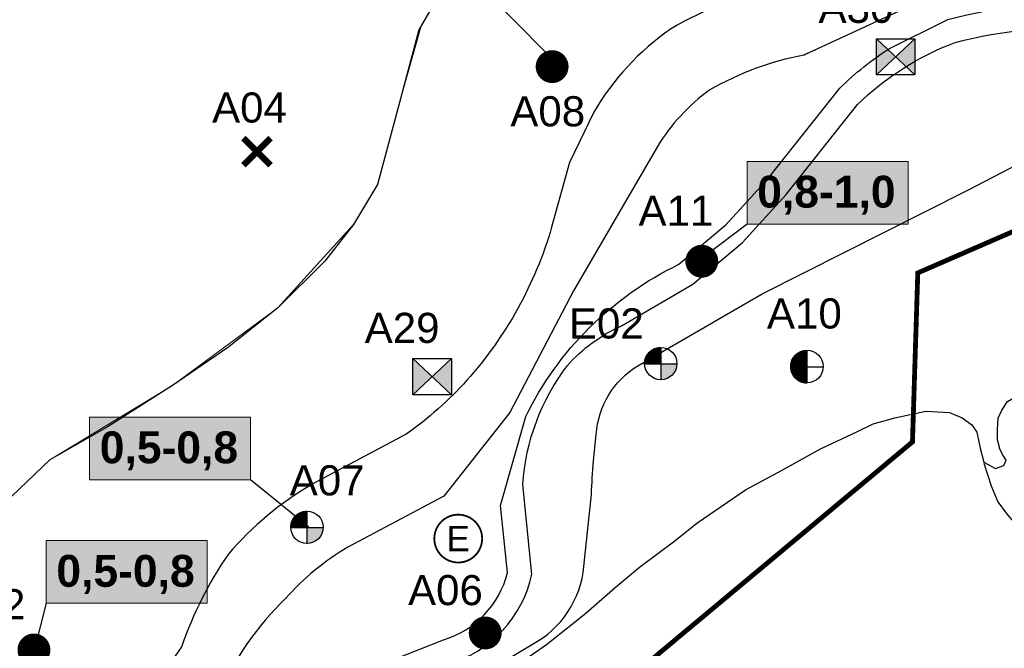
# Model space of a CAD drawing. Extents: x 158343 to 162498, y 431347 to 434500.
# Tile 28 of 220: x 159036 to 159240, y 433246 to 433377. Entities that reach past the tile are written whole.
import ezdxf
from ezdxf.enums import TextEntityAlignment as Align

# ---------------------------------------------------------------- set-up
doc = ezdxf.new("R2010")
doc.units = 0
doc.header["$LTSCALE"] = 10
doc.header["$MEASUREMENT"] = 0
doc.layers.get('0').update_dxf_attribs({"color": 1, "linetype": 'CONTINUOUS'})
doc.layers.get('Defpoints').update_dxf_attribs({"linetype": 'CONTINUOUS', "lineweight": 0})
for name, color, linetype in [('1.1-ALGEMEEN_VERKLARING', 7, 'CONTINUOUS'), ('1.1-ALGEMEEN_VERKLARING-TEKST', 7, 'CONTINUOUS'), ('33_trappen en balustraden', 252, 'CONTINUOUS'), ('BORING-MWH', 7, 'CONTINUOUS'), ('BORING-MWH-NEW', 7, 'CONTINUOUS'), ('KLASSE-B-INDUSTRIE', 40, 'CONTINUOUS'), ('KWALITEIT-DIEPTE', 7, 'CONTINUOUS'), ('nieuw006m', 8, 'CONTINUOUS')]:
    doc.layers.add(name, color=color, linetype=linetype)
doc.layers.add('MEET', color=6, linetype='CONTINUOUS', plot=False)
doc.styles.add('STANDAARD', font='arial.ttf')
doc.styles.add('STYLE3', font='arialbd.ttf')
doc.styles.add('TXT_Copier', font='arial.ttf')

# ---------------------------------------------------------------- blocks, each defined once
blk = doc.blocks.new('B-4-MWH')
at = {"layer": 'BORING-MWH', "const_width": 2.19}
blk.add_lwpolyline([(-1.09, 0, 1), (1.09, 0, 1)], format="xyb", close=True, dxfattribs=at)
at = {"layer": 'BORING-MWH', "style": 'STANDAARD'}
blk.add_attdef('BNO', (2.3, 2.3), '', height=4, dxfattribs=at)
blk = doc.blocks.new('*X37')
at = {"color": 0}
for p, q in [((-69.56, 39.7), (-64.08, 39.7)), ((-69.56, 39.65), (-64.08, 39.65)), ((-69.55, 39.48), (-69.55, 39.71)), ((-69.55, 39.6), (-64.08, 39.6)), ((-69.55, 39.55), (-64.08, 39.55)), ((-69.55, 39.5), (-64.08, 39.5)), ((-69.55, 39.45), (-64.08, 39.45)), ((-69.55, 39.4), (-64.08, 39.4)), ((-69.54, 39.35), (-64.08, 39.35)), ((-69.54, 39.3), (-64.08, 39.3)), ((-69.53, 39.25), (-64.08, 39.25)), ((-69.53, 39.2), (-64.08, 39.2)), ((-69.52, 39.15), (-64.08, 39.15)), ((-69.52, 39.1), (-64.08, 39.1)), ((-69.51, 39.05), (-64.08, 39.05)), ((-69.5, 38.97), (-69.5, 39.71)), ((-69.5, 39), (-64.08, 39)), ((-69.5, 38.95), (-64.08, 38.95)), ((-69.49, 38.9), (-64.08, 38.9)), ((-69.48, 38.85), (-64.08, 38.85)), ((-69.47, 38.8), (-64.08, 38.8)), ((-69.46, 38.75), (-64.08, 38.75)), ((-69.45, 38.68), (-69.45, 39.71)), ((-69.45, 38.7), (-64.08, 38.7)), ((-69.44, 38.65), (-64.08, 38.65)), ((-69.43, 38.6), (-64.08, 38.6)), ((-69.42, 38.55), (-64.08, 38.55)), ((-69.41, 38.5), (-64.08, 38.5)), ((-69.4, 38.45), (-69.4, 39.71)), ((-69.4, 38.45), (-64.08, 38.45)), ((-69.39, 38.4), (-64.08, 38.4)), ((-69.37, 38.35), (-64.08, 38.35)), ((-69.36, 38.3), (-64.08, 38.3)), ((-69.35, 38.26), (-69.35, 39.71)), ((-69.35, 38.25), (-64.08, 38.25)), ((-69.33, 38.2), (-64.08, 38.2)), ((-69.32, 38.15), (-64.08, 38.15)), ((-69.3, 38.09), (-69.3, 39.71)), ((-69.3, 38.1), (-64.08, 38.1)), ((-69.29, 38.05), (-64.08, 38.05)), ((-69.27, 38), (-64.08, 38)), ((-69.25, 37.94), (-69.25, 39.71)), ((-69.25, 37.95), (-64.08, 37.95)), ((-69.23, 37.9), (-64.08, 37.9)), ((-69.22, 37.85), (-64.08, 37.85)), ((-69.2, 37.81), (-69.2, 39.71)), ((-69.2, 37.8), (-64.08, 37.8)), ((-69.18, 37.75), (-64.08, 37.75)), ((-69.16, 37.7), (-64.08, 37.7)), ((-69.15, 37.68), (-69.15, 39.71)), ((-69.14, 37.65), (-64.08, 37.65)), ((-69.12, 37.6), (-64.08, 37.6)), ((-69.1, 37.56), (-69.1, 39.71)), ((-69.1, 37.55), (-64.08, 37.55)), ((-69.07, 37.5), (-64.08, 37.5)), ((-69.05, 37.45), (-69.05, 39.71)), ((-69.05, 37.45), (-64.08, 37.45)), ((-69.03, 37.4), (-64.08, 37.4)), ((-69, 37.34), (-69, 39.71)), ((-69, 37.35), (-64.08, 37.35)), ((-68.98, 37.3), (-64.08, 37.3)), ((-68.95, 37.24), (-68.95, 39.71)), ((-68.95, 37.25), (-64.08, 37.25)), ((-68.93, 37.2), (-64.08, 37.2)), ((-68.9, 37.15), (-68.9, 39.71)), ((-68.9, 37.15), (-64.08, 37.15)), ((-68.87, 37.1), (-64.08, 37.1)), ((-68.85, 37.06), (-68.85, 39.71)), ((-68.85, 37.05), (-64.08, 37.05)), ((-68.82, 37), (-64.08, 37)), ((-68.8, 36.97), (-68.8, 39.71)), ((-68.79, 36.95), (-64.08, 36.95)), ((-68.76, 36.9), (-64.08, 36.9)), ((-68.75, 36.89), (-68.75, 39.71)), ((-68.73, 36.85), (-64.08, 36.85)), ((-68.7, 36.81), (-68.7, 39.71)), ((-68.69, 36.8), (-64.08, 36.8)), ((-68.66, 36.75), (-64.08, 36.75)), ((-68.65, 36.73), (-68.65, 39.71)), ((-68.63, 36.7), (-64.08, 36.7)), ((-68.6, 36.66), (-68.6, 39.71)), ((-68.6, 36.65), (-64.08, 36.65)), ((-68.55, 36.58), (-68.55, 39.71)), ((-68.5, 36.51), (-68.5, 39.71)), ((-68.45, 36.45), (-68.45, 39.71)), ((-68.4, 36.38), (-68.4, 39.71)), ((-68.35, 36.32), (-68.35, 39.71)), ((-68.3, 36.26), (-68.3, 39.71)), ((-68.25, 36.2), (-68.25, 39.71)), ((-68.2, 36.14), (-68.2, 39.71)), ((-68.15, 36.08), (-68.15, 39.71)), ((-68.1, 36.03), (-68.1, 39.71)), ((-68.05, 35.97), (-68.05, 39.71)), ((-68, 35.92), (-68, 39.71)), ((-67.95, 35.87), (-67.95, 39.71)), ((-67.9, 35.82), (-67.9, 39.71)), ((-67.85, 35.77), (-67.85, 39.71)), ((-67.8, 35.73), (-67.8, 39.71)), ((-67.75, 35.68), (-67.75, 39.71)), ((-67.7, 35.64), (-67.7, 39.71)), ((-67.65, 35.59), (-67.65, 39.71)), ((-67.6, 35.55), (-67.6, 39.71)), ((-67.55, 35.51), (-67.55, 39.71)), ((-67.5, 35.47), (-67.5, 39.71)), ((-67.45, 35.43), (-67.45, 39.71)), ((-67.4, 35.39), (-67.4, 39.71)), ((-67.35, 35.35), (-67.35, 39.71)), ((-67.3, 35.31), (-67.3, 39.71)), ((-67.25, 35.28), (-67.25, 39.71)), ((-67.2, 35.24), (-67.2, 39.71)), ((-67.15, 35.21), (-67.15, 39.71)), ((-67.1, 35.18), (-67.1, 39.71)), ((-67.05, 35.14), (-67.05, 39.71)), ((-67, 35.11), (-67, 39.71)), ((-66.95, 35.08), (-66.95, 39.71)), ((-66.9, 35.05), (-66.9, 39.71)), ((-66.85, 35.02), (-66.85, 39.71)), ((-66.8, 34.99), (-66.8, 39.71)), ((-66.75, 34.96), (-66.75, 39.71)), ((-66.7, 34.93), (-66.7, 39.71)), ((-66.65, 34.91), (-66.65, 39.71)), ((-66.6, 34.88), (-66.6, 39.71)), ((-66.55, 34.85), (-66.55, 39.71)), ((-66.5, 34.83), (-66.5, 39.71)), ((-66.45, 34.8), (-66.45, 39.71)), ((-66.4, 34.78), (-66.4, 39.71)), ((-66.35, 34.76), (-66.35, 39.71)), ((-66.3, 34.73), (-66.3, 39.71)), ((-66.25, 34.71), (-66.25, 39.71)), ((-66.2, 34.69), (-66.2, 39.71)), ((-66.15, 34.67), (-66.15, 39.71)), ((-66.1, 34.65), (-66.1, 39.71)), ((-66.05, 34.63), (-66.05, 39.71)), ((-66, 34.61), (-66, 39.71)), ((-65.95, 34.59), (-65.95, 39.71)), ((-65.9, 34.57), (-65.9, 39.71)), ((-65.85, 34.56), (-65.85, 39.71)), ((-65.8, 34.54), (-65.8, 39.71)), ((-65.75, 34.52), (-65.75, 39.71)), ((-65.7, 34.51), (-65.7, 39.71)), ((-65.65, 34.49), (-65.65, 39.71)), ((-65.6, 34.48), (-65.6, 39.71)), ((-65.55, 34.46), (-65.55, 39.71)), ((-65.5, 34.45), (-65.5, 39.71)), ((-65.45, 34.44), (-65.45, 39.71)), ((-65.4, 34.42), (-65.4, 39.71)), ((-65.35, 34.41), (-65.35, 39.71)), ((-65.3, 34.4), (-65.3, 39.71)), ((-65.25, 34.39), (-65.25, 39.71)), ((-65.2, 34.38), (-65.2, 39.71)), ((-65.15, 34.37), (-65.15, 39.71)), ((-65.1, 34.36), (-65.1, 39.71)), ((-65.05, 34.35), (-65.05, 39.71)), ((-65, 34.34), (-65, 39.71)), ((-64.95, 34.33), (-64.95, 39.71)), ((-64.9, 34.32), (-64.9, 39.71)), ((-64.85, 34.31), (-64.85, 39.71)), ((-64.8, 34.31), (-64.8, 39.71)), ((-64.75, 34.3), (-64.75, 39.71)), ((-64.7, 34.29), (-64.7, 39.71)), ((-64.65, 34.29), (-64.65, 39.71)), ((-64.6, 34.28), (-64.6, 39.71)), ((-64.55, 34.28), (-64.55, 39.71)), ((-64.5, 34.27), (-64.5, 39.71)), ((-64.45, 34.27), (-64.45, 39.71)), ((-64.4, 34.27), (-64.4, 39.71)), ((-64.35, 34.26), (-64.35, 39.71)), ((-64.3, 34.26), (-64.3, 39.71)), ((-64.25, 34.26), (-64.25, 39.71)), ((-64.2, 34.26), (-64.2, 39.71)), ((-64.15, 34.26), (-64.15, 39.71)), ((-64.1, 34.26), (-64.1, 39.71)), ((-68.56, 36.6), (-64.08, 36.6)), ((-68.53, 36.55), (-64.08, 36.55)), ((-68.49, 36.5), (-64.08, 36.5)), ((-68.45, 36.45), (-64.08, 36.45)), ((-68.41, 36.4), (-64.08, 36.4)), ((-68.38, 36.35), (-64.08, 36.35)), ((-68.34, 36.3), (-64.08, 36.3)), ((-68.29, 36.25), (-64.08, 36.25)), ((-68.25, 36.2), (-64.08, 36.2)), ((-68.21, 36.15), (-64.08, 36.15)), ((-68.17, 36.1), (-64.08, 36.1)), ((-68.12, 36.05), (-64.08, 36.05)), ((-68.07, 36), (-64.08, 36)), ((-68.03, 35.95), (-64.08, 35.95)), ((-67.98, 35.9), (-64.08, 35.9)), ((-67.93, 35.85), (-64.08, 35.85)), ((-67.88, 35.8), (-64.08, 35.8)), ((-67.82, 35.75), (-64.08, 35.75)), ((-67.77, 35.7), (-64.08, 35.7)), ((-67.72, 35.65), (-64.08, 35.65)), ((-67.66, 35.6), (-64.08, 35.6)), ((-67.6, 35.55), (-64.08, 35.55)), ((-67.54, 35.5), (-64.08, 35.5)), ((-67.48, 35.45), (-64.08, 35.45)), ((-67.41, 35.4), (-64.08, 35.4)), ((-67.35, 35.35), (-64.08, 35.35)), ((-67.28, 35.3), (-64.08, 35.3)), ((-67.21, 35.25), (-64.08, 35.25)), ((-67.14, 35.2), (-64.08, 35.2)), ((-67.06, 35.15), (-64.08, 35.15)), ((-66.98, 35.1), (-64.08, 35.1)), ((-66.9, 35.05), (-64.08, 35.05)), ((-66.82, 35), (-64.08, 35)), ((-66.73, 34.95), (-64.08, 34.95)), ((-66.64, 34.9), (-64.08, 34.9)), ((-66.54, 34.85), (-64.08, 34.85)), ((-66.44, 34.8), (-64.08, 34.8)), ((-66.33, 34.75), (-64.08, 34.75)), ((-66.22, 34.7), (-64.08, 34.7)), ((-66.1, 34.65), (-64.08, 34.65)), ((-65.97, 34.6), (-64.08, 34.6)), ((-65.83, 34.55), (-64.08, 34.55)), ((-65.67, 34.5), (-64.08, 34.5)), ((-65.5, 34.45), (-64.08, 34.45)), ((-65.3, 34.4), (-64.08, 34.4)), ((-65.07, 34.35), (-64.08, 34.35)), ((-64.75, 34.3), (-64.08, 34.3))]:
    blk.add_line(p, q, dxfattribs=at)
blk = doc.blocks.new('*X36')
at = {"color": 0}
for p, q in [((-67.35, 78.78), (-67.35, 83.23)), ((-67.33, 83.25), (-64.08, 83.25)), ((-67.3, 78.78), (-67.3, 83.27)), ((-67.26, 83.3), (-64.08, 83.3)), ((-67.25, 78.78), (-67.25, 83.31)), ((-67.2, 78.78), (-67.2, 83.34)), ((-67.19, 83.35), (-64.08, 83.35)), ((-67.15, 78.78), (-67.15, 83.38)), ((-67.12, 83.4), (-64.08, 83.4)), ((-67.1, 78.78), (-67.1, 83.41)), ((-67.05, 78.78), (-67.05, 83.44)), ((-67.04, 83.45), (-64.08, 83.45)), ((-67, 78.78), (-67, 83.48)), ((-66.96, 83.5), (-64.08, 83.5)), ((-66.95, 78.78), (-66.95, 83.51)), ((-66.9, 78.78), (-66.9, 83.54)), ((-66.88, 83.55), (-64.08, 83.55)), ((-66.85, 78.78), (-66.85, 83.57)), ((-66.8, 78.78), (-66.8, 83.6)), ((-66.79, 83.6), (-64.08, 83.6)), ((-66.75, 78.78), (-66.75, 83.62)), ((-66.7, 83.65), (-64.08, 83.65)), ((-66.7, 78.78), (-66.7, 83.65)), ((-66.65, 78.78), (-66.65, 83.68)), ((-66.61, 83.7), (-64.08, 83.7)), ((-66.6, 78.78), (-66.6, 83.71)), ((-66.55, 78.78), (-66.55, 83.73)), ((-66.51, 83.75), (-64.08, 83.75)), ((-66.5, 78.78), (-66.5, 83.76)), ((-66.45, 78.78), (-66.45, 83.78)), ((-66.41, 83.8), (-64.08, 83.8)), ((-66.4, 78.78), (-66.4, 83.8)), ((-66.35, 78.78), (-66.35, 83.83)), ((-66.3, 83.85), (-64.08, 83.85)), ((-66.3, 78.78), (-66.3, 83.85)), ((-66.25, 78.78), (-66.25, 83.87)), ((-66.2, 78.78), (-66.2, 83.89)), ((-66.19, 83.9), (-64.08, 83.9)), ((-66.15, 78.78), (-66.15, 83.92)), ((-66.1, 78.78), (-66.1, 83.94)), ((-66.06, 83.95), (-64.08, 83.95)), ((-66.05, 78.78), (-66.05, 83.96)), ((-66, 78.78), (-66, 83.97)), ((-65.95, 78.78), (-65.95, 83.99)), ((-65.93, 84), (-64.08, 84)), ((-65.9, 78.78), (-65.9, 84.01)), ((-65.85, 78.78), (-65.85, 84.03)), ((-65.8, 78.78), (-65.8, 84.05)), ((-65.79, 84.05), (-64.08, 84.05)), ((-65.75, 78.78), (-65.75, 84.06)), ((-65.7, 78.78), (-65.7, 84.08)), ((-65.65, 78.78), (-65.65, 84.09)), ((-65.63, 84.1), (-64.08, 84.1)), ((-65.6, 78.78), (-65.6, 84.11)), ((-65.55, 78.78), (-65.55, 84.12)), ((-65.5, 78.78), (-65.5, 84.14)), ((-65.45, 84.15), (-64.08, 84.15)), ((-65.45, 78.78), (-65.45, 84.15)), ((-65.4, 78.78), (-65.4, 84.16)), ((-65.35, 78.78), (-65.35, 84.17)), ((-65.3, 78.78), (-65.3, 84.19)), ((-65.25, 78.78), (-65.25, 84.2)), ((-65.24, 84.2), (-64.08, 84.2)), ((-65.2, 78.78), (-65.2, 84.21)), ((-65.15, 78.78), (-65.15, 84.22)), ((-65.1, 78.78), (-65.1, 84.23)), ((-65.05, 78.78), (-65.05, 84.24)), ((-65, 78.78), (-65, 84.25)), ((-64.99, 84.25), (-64.08, 84.25)), ((-64.95, 78.78), (-64.95, 84.26)), ((-64.9, 78.78), (-64.9, 84.26)), ((-64.85, 78.78), (-64.85, 84.27)), ((-64.8, 78.78), (-64.8, 84.28)), ((-64.75, 78.78), (-64.75, 84.29)), ((-64.7, 78.78), (-64.7, 84.29)), ((-64.65, 78.78), (-64.65, 84.3)), ((-64.62, 84.3), (-64.08, 84.3)), ((-64.6, 78.78), (-64.6, 84.3)), ((-64.55, 78.78), (-64.55, 84.31)), ((-64.5, 78.78), (-64.5, 84.31)), ((-64.45, 78.78), (-64.45, 84.31)), ((-64.4, 78.78), (-64.4, 84.32)), ((-64.35, 78.78), (-64.35, 84.32)), ((-64.3, 78.78), (-64.3, 84.32)), ((-64.25, 78.78), (-64.25, 84.33)), ((-64.2, 78.78), (-64.2, 84.33)), ((-64.15, 78.78), (-64.15, 84.33)), ((-64.1, 78.78), (-64.1, 84.33)), ((-69.45, 78.78), (-69.45, 79.91)), ((-69.45, 79.9), (-64.08, 79.9)), ((-69.44, 79.95), (-64.08, 79.95)), ((-69.43, 80), (-64.08, 80)), ((-69.42, 80.05), (-64.08, 80.05)), ((-69.41, 80.1), (-64.08, 80.1)), ((-69.4, 80.15), (-64.08, 80.15)), ((-69.4, 78.78), (-69.4, 80.13)), ((-69.38, 80.2), (-64.08, 80.2)), ((-69.37, 80.25), (-64.08, 80.25)), ((-69.36, 80.3), (-64.08, 80.3)), ((-69.35, 78.78), (-69.35, 80.32)), ((-69.34, 80.35), (-64.08, 80.35)), ((-69.33, 80.4), (-64.08, 80.4)), ((-69.31, 80.45), (-64.08, 80.45)), ((-69.3, 80.5), (-64.08, 80.5)), ((-69.3, 78.78), (-69.3, 80.49)), ((-69.28, 80.55), (-64.08, 80.55)), ((-69.26, 80.6), (-64.08, 80.6)), ((-69.25, 80.65), (-64.08, 80.65)), ((-69.25, 78.78), (-69.25, 80.64)), ((-69.23, 80.7), (-64.08, 80.7)), ((-69.21, 80.75), (-64.08, 80.75)), ((-69.2, 78.78), (-69.2, 80.78)), ((-69.19, 80.8), (-64.08, 80.8)), ((-69.17, 80.85), (-64.08, 80.85)), ((-69.15, 78.78), (-69.15, 80.91)), ((-69.15, 80.9), (-64.08, 80.9)), ((-69.13, 80.95), (-64.08, 80.95)), ((-69.11, 81), (-64.08, 81)), ((-69.1, 78.78), (-69.1, 81.02)), ((-69.09, 81.05), (-64.08, 81.05)), ((-69.07, 81.1), (-64.08, 81.1)), ((-69.05, 78.78), (-69.05, 81.14)), ((-69.04, 81.15), (-64.08, 81.15)), ((-69.02, 81.2), (-64.08, 81.2)), ((-69, 81.25), (-64.08, 81.25)), ((-69, 78.78), (-69, 81.24)), ((-68.97, 81.3), (-64.08, 81.3)), ((-68.95, 81.35), (-64.08, 81.35)), ((-68.95, 78.78), (-68.95, 81.34)), ((-68.92, 81.4), (-64.08, 81.4)), ((-68.9, 78.78), (-68.9, 81.44)), ((-68.89, 81.45), (-64.08, 81.45)), ((-68.86, 81.5), (-64.08, 81.5)), ((-68.85, 78.78), (-68.85, 81.53)), ((-68.84, 81.55), (-64.08, 81.55)), ((-68.81, 81.6), (-64.08, 81.6)), ((-68.8, 78.78), (-68.8, 81.61)), ((-68.78, 81.65), (-64.08, 81.65)), ((-68.75, 81.7), (-64.08, 81.7)), ((-68.75, 78.78), (-68.75, 81.7)), ((-68.72, 81.75), (-64.08, 81.75)), ((-68.7, 78.78), (-68.7, 81.78)), ((-68.69, 81.8), (-64.08, 81.8)), ((-68.65, 81.85), (-64.08, 81.85)), ((-68.65, 78.78), (-68.65, 81.85)), ((-68.62, 81.9), (-64.08, 81.9)), ((-68.6, 78.78), (-68.6, 81.93)), ((-68.59, 81.95), (-64.08, 81.95)), ((-68.55, 82), (-64.08, 82)), ((-68.55, 78.78), (-68.55, 82)), ((-68.52, 82.05), (-64.08, 82.05)), ((-68.5, 78.78), (-68.5, 82.07)), ((-68.48, 82.1), (-64.08, 82.1)), ((-68.45, 78.78), (-68.45, 82.14)), ((-68.44, 82.15), (-64.08, 82.15)), ((-68.4, 82.2), (-64.08, 82.2)), ((-68.4, 78.78), (-68.4, 82.2)), ((-68.36, 82.25), (-64.08, 82.25)), ((-68.35, 78.78), (-68.35, 82.27)), ((-68.32, 82.3), (-64.08, 82.3)), ((-68.3, 78.78), (-68.3, 82.33)), ((-68.28, 82.35), (-64.08, 82.35)), ((-68.25, 78.78), (-68.25, 82.39)), ((-68.24, 82.4), (-64.08, 82.4)), ((-68.2, 82.45), (-64.08, 82.45)), ((-68.2, 78.78), (-68.2, 82.45)), ((-68.15, 82.5), (-64.08, 82.5)), ((-68.15, 78.78), (-68.15, 82.5)), ((-68.11, 82.55), (-64.08, 82.55)), ((-68.1, 78.78), (-68.1, 82.56)), ((-68.06, 82.6), (-64.08, 82.6)), ((-68.05, 78.78), (-68.05, 82.61)), ((-68.01, 82.65), (-64.08, 82.65)), ((-68, 78.78), (-68, 82.66)), ((-67.96, 82.7), (-64.08, 82.7)), ((-67.95, 78.78), (-67.95, 82.71)), ((-67.91, 82.75), (-64.08, 82.75)), ((-67.9, 78.78), (-67.9, 82.76)), ((-67.86, 82.8), (-64.08, 82.8)), ((-67.85, 78.78), (-67.85, 82.81)), ((-67.81, 82.85), (-64.08, 82.85)), ((-67.8, 78.78), (-67.8, 82.86)), ((-67.76, 82.9), (-64.08, 82.9)), ((-67.75, 78.78), (-67.75, 82.9)), ((-67.7, 82.95), (-64.08, 82.95)), ((-67.7, 78.78), (-67.7, 82.95)), ((-67.65, 78.78), (-67.65, 82.99)), ((-67.64, 83), (-64.08, 83)), ((-67.6, 78.78), (-67.6, 83.04)), ((-67.58, 83.05), (-64.08, 83.05)), ((-67.55, 78.78), (-67.55, 83.08)), ((-67.52, 83.1), (-64.08, 83.1)), ((-67.5, 78.78), (-67.5, 83.12)), ((-67.46, 83.15), (-64.08, 83.15)), ((-67.45, 78.78), (-67.45, 83.16)), ((-67.4, 83.2), (-64.08, 83.2)), ((-67.4, 78.78), (-67.4, 83.2)), ((-69.56, 78.95), (-64.08, 78.95)), ((-69.56, 78.9), (-64.08, 78.9)), ((-69.56, 78.85), (-64.08, 78.85)), ((-69.56, 78.8), (-64.08, 78.8)), ((-69.55, 79.15), (-64.08, 79.15)), ((-69.55, 78.78), (-69.55, 79.11)), ((-69.55, 79.1), (-64.08, 79.1)), ((-69.55, 79.05), (-64.08, 79.05)), ((-69.55, 79), (-64.08, 79)), ((-69.54, 79.3), (-64.08, 79.3)), ((-69.54, 79.25), (-64.08, 79.25)), ((-69.54, 79.2), (-64.08, 79.2)), ((-69.53, 79.4), (-64.08, 79.4)), ((-69.53, 79.35), (-64.08, 79.35)), ((-69.52, 79.5), (-64.08, 79.5)), ((-69.52, 79.45), (-64.08, 79.45)), ((-69.51, 79.55), (-64.08, 79.55)), ((-69.5, 79.65), (-64.08, 79.65)), ((-69.5, 78.78), (-69.5, 79.62)), ((-69.5, 79.6), (-64.08, 79.6)), ((-69.49, 79.7), (-64.08, 79.7)), ((-69.48, 79.75), (-64.08, 79.75)), ((-69.47, 79.8), (-64.08, 79.8)), ((-69.46, 79.85), (-64.08, 79.85))]:
    blk.add_line(p, q, dxfattribs=at)
blk = doc.blocks.new('BO-2M')
at = {"layer": 'BORING-MWH-NEW'}
for points in [[(-0.005, 1.344), (-0.005, -1.366)], [(-1.351, -0.011), (1.341, -0.011)]]:
    blk.add_lwpolyline(points, dxfattribs=at)
blk.add_circle((0, 0), 1.35, dxfattribs=at)
at = {"layer": 'BORING-MWH-NEW', "xscale": 0.2454484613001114, "yscale": 0.2454484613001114, "zscale": 0.2454484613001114}
for name, p in [('*X36', (15.723, -19.348)), ('*X37', (15.723, -9.758))]:
    blk.add_blockref(name, p, dxfattribs=at)
at = {"layer": 'BORING-MWH-NEW', "style": 'STANDAARD'}
blk.add_attdef('BNO', (-3.321, 3.157), '', height=2.5, dxfattribs=at)
blk = doc.blocks.new('B-1-MWH')
at = {"layer": 'BORING-MWH'}
for points in [[(-1.8, 1.8, 0.85, 0.85, 0), (1.8, -1.8, 0.85, 0.85, 0)], [(-1.8, -1.8, 0.85, 0.85, 0), (1.8, 1.8, 0.85, 0.85, 0)]]:
    blk.add_lwpolyline(points, format="xyseb", dxfattribs=at)
at = {"layer": 'BORING-MWH', "style": 'STANDAARD'}
blk.add_attdef('BNO', (-3.79, 5.29), '', height=4, dxfattribs=at)
blk = doc.blocks.new('BO-1.5M')
at = {"layer": 'BORING-MWH-NEW'}
blk.add_hatch(color=256, dxfattribs=at).paths.add_polyline_path([(-0.005, -1.342, 0.412919), (1.341, -0.011), (-0.005, -0.011)])
for p, q in [((-1.06, 0.822), (-0.005, 0.822)), ((-1.059, -0.011), (-1.059, 0.823)), ((-1.05, 0.834), (-0.005, 0.834)), ((-1.047, -0.011), (-1.047, 0.839)), ((-1.041, 0.847), (-0.005, 0.847)), ((-1.035, -0.011), (-1.035, 0.854)), ((-1.031, 0.859), (-0.005, 0.859)), ((-1.023, -0.011), (-1.023, 0.868)), ((-1.02, 0.871), (-0.005, 0.871)), ((-1.011, -0.011), (-1.011, 0.882)), ((-1.01, 0.883), (-0.005, 0.883)), ((-0.999, 0.895), (-0.005, 0.895)), ((-0.998, -0.011), (-0.998, 0.896)), ((-0.988, 0.908), (-0.005, 0.908)), ((-0.986, -0.011), (-0.986, 0.91)), ((-0.977, 0.92), (-0.005, 0.92)), ((-0.974, -0.011), (-0.974, 0.923)), ((-0.965, 0.932), (-0.005, 0.932)), ((-0.962, -0.011), (-0.962, 0.935)), ((-0.953, 0.944), (-0.005, 0.944)), ((-0.95, -0.011), (-0.95, 0.948)), ((-0.941, 0.956), (-0.005, 0.956)), ((-0.937, -0.011), (-0.937, 0.96)), ((-0.928, 0.969), (-0.005, 0.969)), ((-0.925, -0.011), (-0.925, 0.972)), ((-0.915, 0.981), (-0.005, 0.981)), ((-0.913, -0.011), (-0.913, 0.983)), ((-0.902, 0.993), (-0.005, 0.993)), ((-0.901, -0.011), (-0.901, 0.994)), ((-0.889, -0.011), (-0.889, 1.005)), ((-0.888, 1.005), (-0.005, 1.005)), ((-0.876, -0.011), (-0.876, 1.016)), ((-0.874, 1.017), (-0.005, 1.017)), ((-0.864, -0.011), (-0.864, 1.026)), ((-0.86, 1.03), (-0.005, 1.03)), ((-0.852, -0.011), (-0.852, 1.036)), ((-0.845, 1.042), (-0.005, 1.042)), ((-0.84, -0.011), (-0.84, 1.046)), ((-0.83, 1.054), (-0.005, 1.054)), ((-0.828, -0.011), (-0.828, 1.056)), ((-0.815, -0.011), (-0.815, 1.065)), ((-0.814, 1.066), (-0.005, 1.066)), ((-0.803, -0.011), (-0.803, 1.075)), ((-0.798, 1.078), (-0.005, 1.078)), ((-0.791, -0.011), (-0.791, 1.084)), ((-0.781, 1.091), (-0.005, 1.091)), ((-0.779, -0.011), (-0.779, 1.092)), ((-0.767, -0.011), (-0.767, 1.101)), ((-0.764, 1.103), (-0.005, 1.103)), ((-0.754, -0.011), (-0.754, 1.109)), ((-0.746, 1.115), (-0.005, 1.115)), ((-0.742, -0.011), (-0.742, 1.118)), ((-0.73, -0.011), (-0.73, 1.126)), ((-0.727, 1.127), (-0.005, 1.127)), ((-0.718, -0.011), (-0.718, 1.133)), ((-0.708, 1.139), (-0.005, 1.139)), ((-0.706, -0.011), (-0.706, 1.141)), ((-0.693, -0.011), (-0.693, 1.148)), ((-0.688, 1.152), (-0.005, 1.152)), ((-0.681, -0.011), (-0.681, 1.156)), ((-0.669, -0.011), (-0.669, 1.163)), ((-0.667, 1.164), (-0.005, 1.164)), ((-0.657, -0.011), (-0.657, 1.17)), ((-0.646, 1.176), (-0.005, 1.176)), ((-0.645, -0.011), (-0.645, 1.176)), ((-0.632, -0.011), (-0.632, 1.183)), ((-0.623, 1.188), (-0.005, 1.188)), ((-0.62, -0.011), (-0.62, 1.19)), ((-0.608, -0.011), (-0.608, 1.196)), ((-0.599, 1.2), (-0.005, 1.2)), ((-0.596, -0.011), (-0.596, 1.202)), ((-0.584, -0.011), (-0.584, 1.208)), ((-0.574, 1.213), (-0.005, 1.213)), ((-0.571, -0.011), (-0.571, 1.214)), ((-0.559, -0.011), (-0.559, 1.219)), ((-0.548, 1.225), (-0.005, 1.225)), ((-0.547, -0.011), (-0.547, 1.225)), ((-0.535, -0.011), (-0.535, 1.23)), ((-0.523, -0.011), (-0.523, 1.236)), ((-0.519, 1.237), (-0.005, 1.237)), ((-0.51, -0.011), (-0.51, 1.241)), ((-0.498, -0.011), (-0.498, 1.246)), ((-0.489, 1.249), (-0.005, 1.249)), ((-0.486, -0.011), (-0.486, 1.25)), ((-0.474, -0.011), (-0.474, 1.255)), ((-0.462, -0.011), (-0.462, 1.26)), ((-0.457, 1.261), (-0.005, 1.261)), ((-0.45, -0.011), (-0.45, 1.264)), ((-0.437, -0.011), (-0.437, 1.268)), ((-0.425, -0.011), (-0.425, 1.272)), ((-0.422, 1.273), (-0.005, 1.273)), ((-0.413, -0.011), (-0.413, 1.276)), ((-0.401, -0.011), (-0.401, 1.28)), ((-0.389, -0.011), (-0.389, 1.284)), ((-0.383, 1.286), (-0.005, 1.286)), ((-0.376, -0.011), (-0.376, 1.288)), ((-0.364, -0.011), (-0.364, 1.291)), ((-0.352, -0.011), (-0.352, 1.295)), ((-0.34, -0.011), (-0.34, 1.298)), ((-0.339, 1.298), (-0.005, 1.298)), ((-0.328, -0.011), (-0.328, 1.301)), ((-0.315, -0.011), (-0.315, 1.304)), ((-0.303, -0.011), (-0.303, 1.307)), ((-0.291, -0.011), (-0.291, 1.31)), ((-0.289, 1.31), (-0.005, 1.31)), ((-0.279, -0.011), (-0.279, 1.312)), ((-0.267, -0.011), (-0.267, 1.315)), ((-0.254, -0.011), (-0.254, 1.317)), ((-0.242, -0.011), (-0.242, 1.319)), ((-0.23, -0.011), (-0.23, 1.322)), ((-0.226, 1.322), (-0.005, 1.322)), ((-0.218, -0.011), (-0.218, 1.324)), ((-0.206, -0.011), (-0.206, 1.326)), ((-0.193, -0.011), (-0.193, 1.328)), ((-0.181, -0.011), (-0.181, 1.329)), ((-0.169, -0.011), (-0.169, 1.331)), ((-0.157, -0.011), (-0.157, 1.332)), ((-0.145, -0.011), (-0.145, 1.334)), ((-0.137, 1.334), (-0.005, 1.334)), ((-0.132, -0.011), (-0.132, 1.335)), ((-0.12, -0.011), (-0.12, 1.336)), ((-0.108, -0.011), (-0.108, 1.337)), ((-0.096, -0.011), (-0.096, 1.338)), ((-0.084, -0.011), (-0.084, 1.339)), ((-0.071, -0.011), (-0.071, 1.34)), ((-0.059, -0.011), (-0.059, 1.34)), ((-0.047, -0.011), (-0.047, 1.341)), ((-0.035, -0.011), (-0.035, 1.341)), ((-0.023, -0.011), (-0.023, 1.341)), ((-0.01, -0.011), (-0.01, 1.341)), ((-0.005, 1.336), (-0.005, -1.358)), ((-1.342, 0.005), (-0.005, 0.005)), ((-1.341, 0.042), (-0.005, 0.042)), ((-1.341, 0.03), (-0.005, 0.03)), ((-1.341, 0.017), (-0.005, 0.017)), ((-1.34, -0.011), (-1.34, 0.068)), ((-1.34, 0.066), (-0.005, 0.066)), ((-1.34, 0.054), (-0.005, 0.054)), ((-1.339, 0.078), (-0.005, 0.078)), ((-1.338, 0.103), (-0.005, 0.103)), ((-1.338, 0.091), (-0.005, 0.091)), ((-1.337, 0.115), (-0.005, 0.115)), ((-1.335, 0.127), (-0.005, 0.127)), ((-1.334, 0.139), (-0.005, 0.139)), ((-1.333, 0.151), (-0.005, 0.151)), ((-1.331, 0.164), (-0.005, 0.164)), ((-1.33, 0.176), (-0.005, 0.176)), ((-1.328, -0.011), (-1.328, 0.193)), ((-1.328, 0.188), (-0.005, 0.188)), ((-1.326, 0.2), (-0.005, 0.2)), ((-1.325, 0.212), (-0.005, 0.212)), ((-1.323, 0.225), (-0.005, 0.225)), ((-1.32, 0.237), (-0.005, 0.237)), ((-1.318, 0.249), (-0.005, 0.249)), ((-1.316, 0.261), (-0.005, 0.261)), ((-1.315, -0.011), (-1.315, 0.263)), ((-1.313, 0.273), (-0.005, 0.273)), ((-1.311, 0.286), (-0.005, 0.286)), ((-1.308, 0.298), (-0.005, 0.298)), ((-1.305, 0.31), (-0.005, 0.31)), ((-1.303, -0.011), (-1.303, 0.318)), ((-1.302, 0.322), (-0.005, 0.322)), ((-1.299, 0.334), (-0.005, 0.334)), ((-1.296, 0.347), (-0.005, 0.347)), ((-1.293, 0.359), (-0.005, 0.359)), ((-1.291, -0.011), (-1.291, 0.365)), ((-1.289, 0.371), (-0.005, 0.371)), ((-1.286, 0.383), (-0.005, 0.383)), ((-1.282, 0.395), (-0.005, 0.395)), ((-1.279, -0.011), (-1.279, 0.405)), ((-1.278, 0.408), (-0.005, 0.408)), ((-1.274, 0.42), (-0.005, 0.42)), ((-1.27, 0.432), (-0.005, 0.432)), ((-1.267, -0.011), (-1.267, 0.442)), ((-1.266, 0.444), (-0.005, 0.444)), ((-1.262, 0.456), (-0.005, 0.456)), ((-1.257, 0.469), (-0.005, 0.469)), ((-1.254, -0.011), (-1.254, 0.476)), ((-1.252, 0.481), (-0.005, 0.481)), ((-1.248, 0.493), (-0.005, 0.493)), ((-1.243, 0.505), (-0.005, 0.505)), ((-1.242, -0.011), (-1.242, 0.507)), ((-1.238, 0.517), (-0.005, 0.517)), ((-1.233, 0.53), (-0.005, 0.53)), ((-1.23, -0.011), (-1.23, 0.535)), ((-1.227, 0.542), (-0.005, 0.542)), ((-1.222, 0.554), (-0.005, 0.554)), ((-1.218, -0.011), (-1.218, 0.563)), ((-1.216, 0.566), (-0.005, 0.566)), ((-1.21, 0.578), (-0.005, 0.578)), ((-1.206, -0.011), (-1.206, 0.588)), ((-1.205, 0.591), (-0.005, 0.591)), ((-1.198, 0.603), (-0.005, 0.603)), ((-1.193, -0.011), (-1.193, 0.613)), ((-1.192, 0.615), (-0.005, 0.615)), ((-1.186, 0.627), (-0.005, 0.627)), ((-1.181, -0.011), (-1.181, 0.636)), ((-1.179, 0.639), (-0.005, 0.639)), ((-1.173, 0.652), (-0.005, 0.652)), ((-1.169, -0.011), (-1.169, 0.658)), ((-1.166, 0.664), (-0.005, 0.664)), ((-1.159, 0.676), (-0.005, 0.676)), ((-1.157, -0.011), (-1.157, 0.679)), ((-1.152, 0.688), (-0.005, 0.688)), ((-1.145, -0.011), (-1.145, 0.7)), ((-1.144, 0.7), (-0.005, 0.7)), ((-1.137, 0.712), (-0.005, 0.712)), ((-1.132, -0.011), (-1.132, 0.719)), ((-1.129, 0.725), (-0.005, 0.725)), ((-1.121, 0.737), (-0.005, 0.737)), ((-1.12, -0.011), (-1.12, 0.738)), ((-1.113, 0.749), (-0.005, 0.749)), ((-1.108, -0.011), (-1.108, 0.756)), ((-1.105, 0.761), (-0.005, 0.761)), ((-1.096, -0.011), (-1.096, 0.774)), ((-1.096, 0.773), (-0.005, 0.773)), ((-1.087, 0.786), (-0.005, 0.786)), ((-1.084, -0.011), (-1.084, 0.791)), ((-1.078, 0.798), (-0.005, 0.798)), ((-1.071, -0.011), (-1.071, 0.807)), ((-1.069, 0.81), (-0.005, 0.81)), ((-1.343, -0.011), (1.341, -0.011)), ((-1.342, -0.007), (-0.005, -0.007))]:
    blk.add_line(p, q, dxfattribs=at)
blk.add_circle((0, 0), 1.342, dxfattribs=at)
at = {"layer": 'BORING-MWH-NEW', "style": 'STANDAARD'}
blk.add_attdef('BNO', (-3.329, 3.081), '', height=2.5, dxfattribs=at)
blk = doc.blocks.new('BO-30M')
at = {"layer": 'BORING-MWH'}
blk.add_lwpolyline([(-1.6, 1.5), (1.6, 1.5), (1.6, -1.5), (-1.6, -1.5)], close=True, dxfattribs=at)
for points in [[(-1.6, 1.5), (1.6, -1.5)], [(1.6, 1.5), (-1.6, -1.5)]]:
    blk.add_lwpolyline(points, dxfattribs=at)
blk.add_solid([(-1.6, 1.5), (1.6, -1.5), (-1.6, -1.5), (1.6, 1.5)], dxfattribs=at)
at = {"layer": 'BORING-MWH', "style": 'STANDAARD'}
blk.add_attdef('BNO', (-3.034, 3.635), '', height=2.5, dxfattribs=at)

msp = doc.modelspace()

# ---------------------------------------------------------------- hatches: boundary and pattern name
at = {"layer": 'KLASSE-B-INDUSTRIE'}
for points in [[(159186.72, 433347.23), (159220.13, 433347.23), (159220.13, 433334.24), (159186.72, 433334.24)], [(159050.32, 433294.23), (159083.73, 433294.23), (159083.73, 433281.24), (159050.32, 433281.24)], [(159041.32, 433268.63), (159074.73, 433268.63), (159074.73, 433255.64), (159041.32, 433255.64)]]:
    msp.add_hatch(color=256, dxfattribs=at).paths.add_polyline_path(points)

# ---------------------------------------------------------------- linework, layer by layer
at = {"layer": '1.1-ALGEMEEN_VERKLARING', "const_width": 0.375}
msp.add_lwpolyline([(159126.81, 433274.01, -1), (159126.81, 433264.09, -1), (159126.81, 433274.01)], format="xyb", dxfattribs=at)
at = {"layer": '33_trappen en balustraden', "flags": 128}
for points in [[(159240.01, 433284.22), (159240.47, 433285.29), (159239.74, 433286.47), (159239.2, 433287.64), (159238.7, 433289.49), (159238.7, 433291.64), (159238.85, 433294.03), (159239.59, 433295.68), (159240.78, 433297.45), (159252.34, 433304.25)], [(159138.35, 433242.39), (159145.1, 433247.13), (159153.28, 433253.59), (159159.37, 433258.88), (159164.45, 433263.16), (159171.72, 433268.61), (159176.32, 433272.25), (159186.44, 433279.14), (159193.91, 433283.18), (159201.94, 433287.66), (159209.64, 433291.26), (159212.86, 433292.82), (159217.36, 433294.09), (159220.92, 433294.85), (159223.79, 433295.46), (159226.23, 433295.35), (159228.73, 433295.22), (159231.34, 433294.07), (159233.33, 433292.64), (159234.41, 433291.13), (159235.07, 433287.77), (159235.83, 433284.89), (159238.24, 433283.6)], [(159235.84, 433284.7), (159237.35, 433279.97), (159238.77, 433276.68), (159240.5, 433274.29), (159242.33, 433272.08)], [(159238.24, 433283.6), (159240.01, 433284.22)]]:
    msp.add_lwpolyline(points, dxfattribs=at)
at = {"layer": 'Defpoints'}
for points in [[(159245.85, 433435.4), (159238.56, 433430.98), (159230.95, 433422.86), (159226.74, 433415.57), (159216.96, 433408.38), (159209.36, 433406.25), (159190.53, 433407.68), (159176.03, 433409.37), (159161.83, 433407.12), (159151.92, 433403.97), (159146.33, 433401.77), (159137.82, 433396.69), (159130.08, 433389.99), (159124.47, 433384.38), (159119.09, 433375.27), (159114.34, 433358.43), (159110.06, 433342.43), (159105.11, 433334.18), (159089.41, 433316.86), (159067.5, 433300.76), (159042.09, 433285.34), (159027.78, 433271.73), (159018.39, 433256.79), (159011.22, 433231.7)], [(159164.09, 433304.88), (159189.85, 433319.75), (159232.5, 433341.26), (159282.07, 433366.95)]]:
    msp.add_lwpolyline(points, dxfattribs=at)
at = {"layer": 'KLASSE-B-INDUSTRIE', "color": 7, "lineweight": 5}
for points in [[(159186.72, 433347.23), (159220.13, 433347.23), (159220.13, 433334.24), (159186.72, 433334.24)], [(159050.32, 433294.23), (159083.73, 433294.23), (159083.73, 433281.24), (159050.32, 433281.24)], [(159041.32, 433268.63), (159074.73, 433268.63), (159074.73, 433255.64), (159041.32, 433255.64)]]:
    msp.add_lwpolyline(points, close=True, dxfattribs=at)
at = {"layer": 'KWALITEIT-DIEPTE'}
for points in [[(159147.2, 433367.6), (159136.52, 433378.29)], [(159186.72, 433334.24), (159178, 433327.6)], [(159095.8, 433271.4), (159083.73, 433281.24)], [(159041.32, 433255.64), (159039, 433246.4)]]:
    msp.add_lwpolyline(points, dxfattribs=at)
at = {"layer": 'MEET', "const_width": 1}
msp.add_lwpolyline([(159217.96, 434088.85), (159435.98, 434020.25), (159504.62, 433836.46), (159784.94, 433953.55), (159866.41, 433734.33), (159822.4, 433519.03), (159655.9, 433512.46), (159222.15, 433324.12), (159221.05, 433289.09), (159066.14, 433159.95), (158988.58, 433123), (158887.87, 433065.24), (158810.46, 433043.05), (158594.73, 433280.89), (158643.69, 433366.24), (158736.01, 433394.89), (158840.95, 433432.1), (158907.6, 433472.41), (158902.41, 433599.51), (159112.89, 433678.64), (159214.78, 433765.28), (159227.57, 433847.1)], close=True, dxfattribs=at)
at = {"layer": 'nieuw006m', "flags": 128}
for points in [[(159240.89, 433414.64), (159231.43, 433405.44), (159220.02, 433396.24), (159206.84, 433388.58), (159194.27, 433383.72, 0.080467), (159170.86, 433374.67, 0.106243), (159154.91, 433357.44), (159149.88, 433346.98), (159146.19, 433333.61, -0.111866), (159128.6, 433301.86, -0.056197), (159116.02, 433290.68), (159096.65, 433280.4, 0.084843), (159079.06, 433265.76, 0.066304), (159069.45, 433246.72, -0.10662), (159056.6, 433233.68)], [(159086.78, 433233.47), (159123.75, 433248.05, 0.262763), (159137.03, 433261.99), (159135.61, 433275.93), (159140.81, 433294.35, -0.167742), (159172.6, 433325.9), (159182.31, 433334.07), (159191.07, 433343.6), (159205.95, 433362.39, -0.053455), (159216.4, 433370.72), (159228.39, 433376.64, -0.087372), (159260.51, 433379.57), (159270.05, 433379.09), (159274.37, 433379.56), (159277.44, 433382.95), (159278.15, 433393.03, 0.34487), (159255.11, 433407.05), (159255.11, 433407.05), (159251, 433403.55), (159241.39, 433394.2), (159221.14, 433379.66), (159198.5, 433369.27, -0.030857), (159201.01, 433370.43)], [(159124.8, 433243.09, 0.275286), (159142.09, 433261.66), (159140.2, 433280.26, -0.146825), (159149.46, 433304.93, -0.106878), (159160.65, 433313.13), (159175.49, 433321.79), (159185.77, 433330.45), (159194.87, 433340.36), (159209.67, 433359.04, -0.104966), (159229.91, 433371.87, -0.086984), (159260.18, 433374.58)], [(159198.5, 433369.27, 0.082472), (159178.98, 433362.04, 0.098746), (159168.12, 433350.31), (159150.7, 433320.41), (159137.55, 433295.22), (159123.84, 433277.85), (159103.94, 433267.29, 0.079812), (159090.99, 433256.62, 0.097042), (159077.05, 433236.66)], [(159127.71, 433238.49), (159143.29, 433247.77, 0.250035), (159152.98, 433264.55), (159154.44, 433278.16, -0.010944), (159154.89, 433285.15), (159155.45, 433290.65, -0.242645), (159164.09, 433304.88), (159189.85, 433319.75), (159232.5, 433341.26), (159282.07, 433366.95)]]:
    msp.add_lwpolyline(points, format="xyb", dxfattribs=at)
msp.add_lwpolyline([(159124.19, 433384.1), (159118.65, 433374.51), (159114.34, 433358.43), (159110.06, 433342.43), (159105.11, 433334.18), (159099.11, 433326.56), (159089.41, 433316.86), (159078.95, 433308.62), (159067.5, 433300.76), (159054.16, 433292.3), (159042.09, 433285.34), (159027.78, 433271.73)], dxfattribs=at)

# ---------------------------------------------------------------- block references
at = {"layer": 'BORING-MWH'}
ref = msp.add_blockref('BO-30M', (159217.56, 433368.92), dxfattribs=dict(at, xscale=2.5, yscale=2.5, zscale=2.5))
ref.add_attrib('BNO', 'A30', (159201.56, 433375.95), dxfattribs={"height": 6.25, "style": 'STANDAARD'})
ref = msp.add_blockref('B-4-MWH', (159146.29, 433366.88), dxfattribs=dict(at, xscale=1.56, yscale=1.56, zscale=1.56))
ref.add_attrib('BNO', 'A08', (159137.63, 433354.5), dxfattribs={"height": 6.24, "style": 'STANDAARD'})
ref = msp.add_blockref('B-1-MWH', (159085.05, 433349.25), dxfattribs=dict(at, xscale=1.56, yscale=1.56, zscale=1.56))
ref.add_attrib('BNO', 'A04', (159075.75, 433355.28), dxfattribs={"height": 6.24, "style": 'STANDAARD'})
ref = msp.add_blockref('B-4-MWH', (159177.34, 433326.54), dxfattribs=dict(at, xscale=1.56, yscale=1.56, zscale=1.56))
ref.add_attrib('BNO', 'A11', (159164.22, 433333.89), dxfattribs={"height": 6.24, "style": 'STANDAARD'})
ref = msp.add_blockref('BO-30M', (159121.4, 433302.6), dxfattribs=dict(at, xscale=2.5, yscale=2.5, zscale=2.5))
ref.add_attrib('BNO', 'A29', (159107.4, 433309.6), dxfattribs={"height": 6.25, "style": 'STANDAARD'})
ref = msp.add_blockref('B-4-MWH', (159132.41, 433249.49), dxfattribs=dict(at, xscale=1.56, yscale=1.56, zscale=1.56))
ref.add_attrib('BNO', 'A06', (159116.4, 433255.25), dxfattribs={"height": 6.24, "style": 'STANDAARD'})
ref = msp.add_blockref('B-4-MWH', (159038.79, 433245.96), dxfattribs=dict(at, xscale=1.5625, yscale=1.5625, zscale=1.5625))
ref.add_attrib('BNO', 'A02', (159021.46, 433252.31), dxfattribs={"height": 6.25, "style": 'STANDAARD'})
at = {"layer": 'BORING-MWH-NEW', "xscale": 2.5, "yscale": 2.5, "zscale": 2.5}
msp.add_blockref('BO-2M', (159199.16, 433304.7), dxfattribs=at).add_auto_attribs({'BNO': 'A10'})
at = {"layer": 'BORING-MWH-NEW'}
ref = msp.add_blockref('BO-1.5M', (159168.84, 433305.33), dxfattribs=dict(at, xscale=2.5, yscale=2.5, zscale=2.5))
ref.add_attrib('BNO', 'E02', (159149.77, 433310.52), dxfattribs={"height": 6.25, "style": 'STANDAARD'})
ref = msp.add_blockref('BO-1.5M', (159095.42, 433271.39), dxfattribs=dict(at, xscale=2.5, yscale=2.5, zscale=2.5))
ref.add_attrib('BNO', 'A07', (159091.85, 433278), dxfattribs={"height": 6.25, "style": 'STANDAARD'})

# ---------------------------------------------------------------- texts
at = {"layer": '1.1-ALGEMEEN_VERKLARING-TEKST', "style": 'TXT_Copier'}
msp.add_text('E', height=5.25, rotation=0, dxfattribs=at).set_placement((159126.81, 433269.05), align=Align.MIDDLE_CENTER)
at = {"layer": 'KWALITEIT-DIEPTE', "color": 7, "style": 'STYLE3'}
for s, p in [('0,8-1,0', (159203.19, 433337.66)), ('0,5-0,8', (159066.79, 433284.66)), ('0,5-0,8', (159057.79, 433259.06))]:
    msp.add_text(s, height=6.6, dxfattribs=at).set_placement(p, align=Align.CENTER)

doc.saveas('drawing.dxf')
